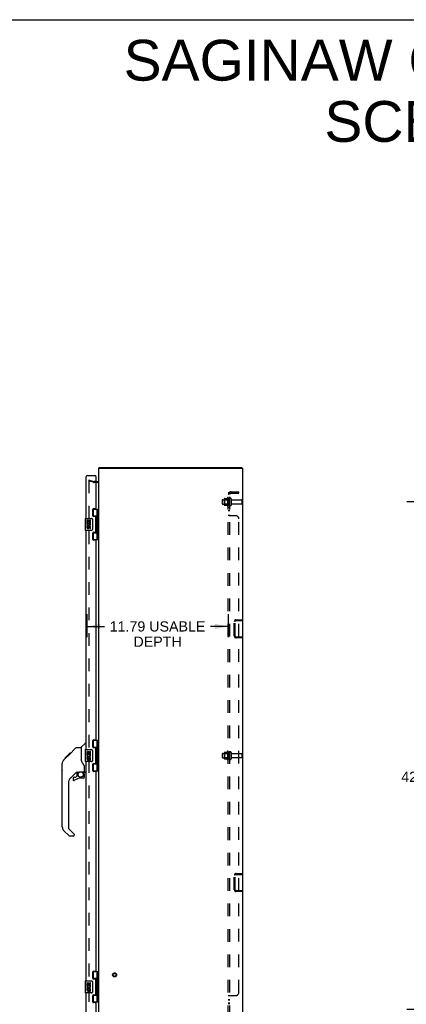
# Model space of a CAD drawing. Header units: inches. Extents: x 0 to 192, y 0 to 125.
# Tile 14 of 15: x 96 to 128, y 43 to 125. Entities that reach past the tile are written whole.
import ezdxf

# ---------------------------------------------------------------- set-up
doc = ezdxf.new("R2010")
doc.units = ezdxf.units.IN
doc.header["$LTSCALE"] = 10.584906
doc.header["$MEASUREMENT"] = 0
doc.linetypes.add('HIDDEN', pattern=[0.2, 0.1, -0.1])
doc.layers.get('0').update_dxf_attribs({"linetype": 'CONTINUOUS'})
for name, color, linetype in [('DEFAULT_2', 8, 'HIDDEN'), ('DIMENSIONS', 7, 'CONTINUOUS'), ('DOOR_ASSEMBLY_RIGHT', 7, 'CONTINUOUS'), ('SUBPANEL', 7, 'CONTINUOUS')]:
    doc.layers.add(name, color=color, linetype=linetype)
doc.styles.get("Standard").update_dxf_attribs({"font": 'arial.ttf'})
doc.dimstyles.new('DIMSTYLE_1', dxfattribs={"dimtxt": 0.849057, "dimasz": 1.132075, "dimexe": 0.09, "dimexo": 0.07, "dimgap": 0.0375, "dimtad": 0, "dimtih": 1, "dimtoh": 1, "dimzin": 4, "dimdsep": 46, "dimtxsty": 'Standard', "dimblk": '_FILLED', "dimblk1": '_FILLED', "dimblk2": '_FILLED', "dimcen": 0.09, "dimazin": 1, "dimtfac": 1, "dimtdec": 3, "dimtofl": 0, "dimtmove": 0, "dimatfit": 3, "dimldrblk": '_FILLED', "dimfxl": 0, "dimtolj": 1, "dimtzin": 4, "dimarcsym": 0})

# ---------------------------------------------------------------- blocks, each defined once
blk = doc.blocks.new('_FILLED')
at = {"color": 0, "linetype": 'ByBlock'}
blk.add_solid([(0, 0), (-1, 0.2), (-1, -0.2)], dxfattribs=at)
blk = doc.blocks.new('*D1')
at = {"layer": 'DIMENSIONS', "color": 2, "linetype": 'Continuous'}
for p, q in [((135.664, 84.389), (128.48, 84.389)), ((129.499, 84.389), (129.499, 62.351)), ((129.499, 42.139), (129.499, 60.653)), ((135.664, 42.139), (128.48, 42.139))]:
    blk.add_line(p, q, dxfattribs=at)
at = {"layer": 'DIMENSIONS', "color": 2, "linetype": 'Continuous', "xscale": 1.1320754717, "yscale": 1.1320754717, "zscale": 1.1320754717}
for p, rotation in [((129.499, 84.389), 90), ((129.499, 42.139), 270)]:
    blk.add_blockref('_FILLED', p, dxfattribs=dict(at, rotation=rotation))
at = {"layer": 'DIMENSIONS', "color": 2, "linetype": 'Continuous', "insert": (129.499, 61.927), "char_height": 0.8491, "width": 2.96696, "attachment_point": 2, "line_spacing_factor": 0.9}
blk.add_mtext('42.25', dxfattribs=at)
blk = doc.blocks.new('*D13')
at = {"layer": 'DIMENSIONS', "color": 2, "linetype": 'Continuous'}
for p, q in [((101.816, 75.04), (101.816, 73.133)), ((113.609, 75.04), (113.609, 73.133)), ((101.816, 74.022), (103.305, 74.022)), ((113.609, 74.022), (112.121, 74.022))]:
    blk.add_line(p, q, dxfattribs=at)
at = {"layer": 'DIMENSIONS', "color": 2, "linetype": 'Continuous', "xscale": 1.1320754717, "yscale": 1.1320754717, "zscale": 1.1320754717, "rotation": 180}
blk.add_blockref('_FILLED', (101.816, 74.022), dxfattribs=at)
at = {"layer": 'DIMENSIONS', "color": 2, "linetype": 'Continuous', "xscale": 1.1320754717, "yscale": 1.1320754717, "zscale": 1.1320754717}
blk.add_blockref('_FILLED', (113.609, 74.022), dxfattribs=at)
at = {"layer": 'DIMENSIONS', "color": 2, "linetype": 'Continuous', "insert": (107.713, 74.446), "char_height": 0.84906, "width": 7.96661, "attachment_point": 2, "line_spacing_factor": 0.9}
blk.add_mtext('11.79 USABLE\\PDEPTH', dxfattribs=at)

msp = doc.modelspace()

# ---------------------------------------------------------------- linework, layer by layer
at = {"color": 7, "linetype": 'Continuous'}
for p, q in [((0, 124.528), (192.453, 124.528)), ((102.872, 87.189), (102.872, 87.264)), ((114.746, 87.189), (114.746, 87.264))]:
    msp.add_line(p, q, dxfattribs=at)
at = {"color": 3, "linetype": 'Continuous'}
for p, q in [((102.809, 39.339), (102.809, 87.189)), ((102.809, 87.189), (114.809, 87.189)), ((102.872, 87.264), (114.746, 87.264)), ((114.809, 39.339), (114.809, 87.189)), ((102.566, 86.089), (102.739, 86.089))]:
    msp.add_line(p, q, dxfattribs=at)
for points in [[(102.851, 87.221), (102.852, 87.222), (102.854, 87.224), (102.855, 87.226), (102.856, 87.228), (102.857, 87.231), (102.858, 87.233), (102.859, 87.236), (102.859, 87.238), (102.86, 87.241), (102.862, 87.246)], [(102.862, 87.246), (102.862, 87.248), (102.863, 87.251), (102.864, 87.253), (102.864, 87.255), (102.865, 87.257), (102.866, 87.259), (102.867, 87.26), (102.868, 87.262), (102.869, 87.263), (102.87, 87.263), (102.871, 87.264), (102.871, 87.264), (102.872, 87.264)]]:
    msp.add_lwpolyline(points, dxfattribs=at)
for centre, radius, start, end in [((102.954, 87.119), 0.145, 135.39862, 151.12105), ((102.739, 86.159), 0.07, 270, 360)]:
    msp.add_arc(centre, radius, start, end, dxfattribs=at)
at = {"layer": 'DEFAULT_2', "color": 8, "linetype": 'HIDDEN'}
for p, q in [((102.016, 86.193), (101.997, 86.121)), ((101.997, 86.173), (101.997, 40.355)), ((102.381, 86.018), (101.997, 86.121)), ((102.011, 86.188), (102.01, 86.188)), ((102.016, 86.193), (102.401, 86.09)), ((102.566, 86.089), (102.411, 86.089)), ((102.744, 86.014), (102.407, 86.014)), ((113.109, 84.542), (113.109, 84.236)), ((113.139, 84.572), (113.734, 84.572)), ((113.273, 84.645), (113.273, 84.133)), ((113.293, 84.572), (113.273, 84.592)), ((113.284, 84.666), (113.511, 84.666)), ((113.293, 84.572), (113.293, 84.205)), ((113.589, 84.572), (113.293, 84.572)), ((113.539, 84.745), (113.539, 84.033)), ((113.589, 84.572), (113.609, 84.592)), ((113.589, 84.572), (113.589, 84.205)), ((113.609, 84.723), (113.609, 84.055)), ((113.734, 84.124), (113.734, 84.653)), ((113.84, 84.653), (113.84, 84.124)), ((113.903, 84.555), (114.704, 84.555)), ((114.734, 84.525), (114.734, 84.253)), ((113.139, 84.206), (113.734, 84.206)), ((113.293, 84.205), (113.273, 84.185)), ((113.284, 84.111), (113.511, 84.111)), ((113.589, 84.205), (113.293, 84.205)), ((113.589, 84.205), (113.609, 84.185)), ((113.903, 84.223), (114.704, 84.223)), ((114.109, 73.221), (114.109, 74.431)), ((114.184, 73.221), (114.184, 74.431)), ((114.254, 74.576), (114.734, 74.576)), ((114.254, 74.501), (114.734, 74.501)), ((114.734, 74.501), (114.734, 74.576)), ((114.254, 73.151), (114.734, 73.151)), ((114.734, 73.076), (114.254, 73.076)), ((114.734, 73.151), (114.734, 73.076)), ((113.109, 63.417), (113.109, 63.111)), ((113.139, 63.447), (113.734, 63.447)), ((113.273, 63.52), (113.273, 63.008)), ((113.293, 63.447), (113.273, 63.467)), ((113.284, 63.541), (113.511, 63.541)), ((113.589, 63.447), (113.293, 63.447)), ((113.293, 63.447), (113.293, 63.08)), ((113.539, 63.62), (113.539, 62.908)), ((113.589, 63.447), (113.609, 63.467)), ((113.589, 63.447), (113.589, 63.08)), ((113.609, 63.598), (113.609, 62.93)), ((113.734, 62.999), (113.734, 63.528)), ((113.84, 63.528), (113.84, 62.999)), ((113.903, 63.43), (114.704, 63.43)), ((114.734, 63.4), (114.734, 63.128)), ((113.139, 63.081), (113.734, 63.081)), ((113.293, 63.08), (113.273, 63.06)), ((113.284, 62.986), (113.511, 62.986)), ((113.589, 63.08), (113.293, 63.08)), ((113.589, 63.08), (113.609, 63.06)), ((113.903, 63.098), (114.704, 63.098)), ((114.109, 52.096), (114.109, 53.306)), ((114.184, 52.096), (114.184, 53.306)), ((114.254, 53.451), (114.734, 53.451)), ((114.254, 53.376), (114.734, 53.376)), ((114.734, 53.376), (114.734, 53.451)), ((114.254, 52.026), (114.734, 52.026)), ((114.734, 51.951), (114.254, 51.951)), ((114.734, 52.026), (114.734, 51.951))]:
    msp.add_line(p, q, dxfattribs=at)
for points in [[(102.01, 86.188), (102.008, 86.188), (102.007, 86.187), (102.005, 86.186), (102.004, 86.186), (102.002, 86.185), (102.001, 86.184), (102, 86.182), (101.999, 86.181), (101.998, 86.179), (101.998, 86.178), (101.997, 86.176), (101.997, 86.175), (101.997, 86.173)], [(102.015, 86.187), (102.013, 86.188), (102.012, 86.188), (102.011, 86.188)]]:
    msp.add_lwpolyline(points, dxfattribs=at)
for radius in [0.164, 0.124]:
    msp.add_circle((104.134, 45.014), radius, dxfattribs=at)
for centre, radius, start, end in [((102.411, 86.129), 0.04, 255, 270), ((102.739, 86.159), 0.145, 270, 321.24508), ((102.411, 86.129), 0.115, 255, 270), ((113.139, 84.542), 0.03, 90, 180), ((113.415, 84.645), 0.141, 174.79195, 180), ((113.284, 84.656), 0.01, 90, 174.80617), ((113.493, 84.676), 0.01, 270, 336.03207), ((114.139, 84.389), 0.698, 149.33687, 156.03207), ((113.571, 84.723), 0.0384, 0, 145.55034), ((113.787, 84.653), 0.053, 0, 180), ((113.903, 84.617), 0.0625, 180, 270), ((114.704, 84.525), 0.03, 0, 90), ((113.139, 84.236), 0.03, 180, 270), ((113.415, 84.133), 0.141, 180, 185.20805), ((113.284, 84.121), 0.01, 185.19383, 270), ((113.493, 84.101), 0.01, 23.96793, 90), ((114.139, 84.389), 0.698, 203.96793, 210.66313), ((113.571, 84.055), 0.0384, 214.44966, 360), ((113.787, 84.124), 0.053, 180, 360), ((113.903, 84.16), 0.0625, 90, 180), ((114.704, 84.253), 0.03, 270, 360), ((114.254, 74.431), 0.145, 90, 180), ((114.254, 74.431), 0.07, 90, 180), ((114.254, 73.221), 0.145, 180, 270), ((114.254, 73.221), 0.07, 180, 270), ((113.139, 63.417), 0.03, 90, 180), ((113.415, 63.52), 0.141, 174.79195, 180), ((113.284, 63.531), 0.01, 90, 174.80617), ((113.493, 63.551), 0.01, 270, 336.03207), ((114.139, 63.264), 0.698, 149.33687, 156.03207), ((113.571, 63.598), 0.0384, 0, 145.55034), ((113.787, 63.528), 0.053, 0, 180), ((113.903, 63.492), 0.0625, 180, 270), ((114.704, 63.4), 0.03, 0, 90), ((114.704, 63.128), 0.03, 270, 360), ((113.139, 63.111), 0.03, 180, 270), ((113.415, 63.008), 0.141, 180, 185.20805), ((113.284, 62.996), 0.01, 185.19383, 270), ((113.493, 62.976), 0.01, 23.96793, 90), ((114.139, 63.264), 0.698, 203.96793, 210.66313), ((113.571, 62.93), 0.0384, 214.44966, 360), ((113.787, 62.999), 0.053, 180, 360), ((113.903, 63.035), 0.0625, 90, 180), ((114.254, 53.306), 0.145, 90, 180), ((114.254, 53.306), 0.07, 90, 180), ((114.254, 52.096), 0.145, 180, 270), ((114.254, 52.096), 0.07, 180, 270)]:
    msp.add_arc(centre, radius, start, end, dxfattribs=at)
at = {"layer": 'DOOR_ASSEMBLY_RIGHT', "color": 3, "linetype": 'Continuous'}
for p, q in [((101.741, 86.454), (101.741, 83.014)), ((101.876, 86.589), (102.566, 86.589)), ((102.566, 86.494), (102.566, 83.855)), ((102.316, 83.234), (102.316, 83.761)), ((102.379, 83.824), (102.535, 83.824)), ((102.535, 83.171), (102.379, 83.171)), ((102.566, 81.887), (102.566, 83.14)), ((101.741, 82.014), (101.741, 63.764)), ((102.316, 81.266), (102.316, 81.793)), ((102.379, 81.856), (102.535, 81.856)), ((102.535, 81.203), (102.379, 81.203)), ((102.566, 81.172), (102.566, 64.605)), ((102.316, 63.984), (102.316, 64.511)), ((102.379, 64.574), (102.535, 64.574)), ((102.535, 63.921), (102.379, 63.921)), ((102.566, 62.637), (102.566, 63.89)), ((101.741, 62.764), (101.741, 44.514)), ((102.316, 62.016), (102.316, 62.543)), ((102.379, 62.606), (102.535, 62.606)), ((102.535, 61.953), (102.379, 61.953)), ((102.566, 61.922), (102.566, 45.355)), ((102.316, 44.734), (102.316, 45.261)), ((102.379, 45.324), (102.535, 45.324)), ((102.535, 44.671), (102.379, 44.671)), ((102.566, 43.387), (102.566, 44.64)), ((101.741, 43.514), (101.741, 40.074)), ((102.316, 42.766), (102.316, 43.293)), ((102.379, 43.356), (102.535, 43.356)), ((102.535, 42.703), (102.379, 42.703)), ((102.566, 42.672), (102.566, 40.034))]:
    msp.add_line(p, q, dxfattribs=at)
at = {"layer": 'DOOR_ASSEMBLY_RIGHT', "color": 7, "linetype": 'Continuous'}
for p, q in [((102.566, 86.514), (102.546, 86.514)), ((102.566, 86.514), (102.566, 86.589)), ((102.325, 83.793), (102.809, 83.793)), ((102.351, 83.793), (102.351, 83.203)), ((102.671, 83.106), (102.671, 83.793)), ((102.77, 81.234), (102.77, 83.793)), ((101.681, 82.999), (101.681, 82.029)), ((101.696, 83.014), (102.206, 83.014)), ((101.819, 82.86), (101.819, 82.629)), ((101.879, 82.86), (101.819, 82.86)), ((101.879, 82.86), (101.879, 82.692)), ((101.942, 82.828), (101.942, 82.692)), ((102.003, 82.828), (101.942, 82.828)), ((102.003, 82.692), (102.003, 82.828)), ((102.068, 82.86), (102.068, 82.692)), ((102.131, 82.86), (102.068, 82.86)), ((102.131, 82.629), (102.131, 82.86)), ((102.306, 82.914), (102.306, 82.114)), ((102.671, 83.203), (102.325, 83.203)), ((102.331, 83.194), (102.383, 83.194)), ((102.383, 83.171), (102.383, 83.194)), ((102.655, 83.076), (102.655, 83.006)), ((102.655, 83.006), (102.655, 82.936)), ((102.671, 82.122), (102.671, 82.906)), ((102.206, 82.014), (101.696, 82.014)), ((101.819, 82.629), (102.078, 82.629)), ((101.819, 82.582), (101.819, 82.53)), ((101.819, 82.399), (101.819, 82.242)), ((101.879, 82.399), (101.819, 82.399)), ((101.887, 82.593), (101.83, 82.618)), ((101.942, 82.692), (101.879, 82.692)), ((101.879, 82.399), (101.879, 82.263)), ((101.942, 82.305), (101.942, 82.263)), ((102.068, 82.692), (102.003, 82.692)), ((102.003, 82.242), (102.003, 82.311)), ((102.078, 82.629), (102.051, 82.61)), ((102.068, 82.305), (102.068, 82.168)), ((102.068, 82.168), (102.131, 82.168)), ((102.113, 82.629), (102.131, 82.629)), ((102.131, 82.168), (102.131, 82.305)), ((102.655, 82.092), (102.655, 82.022)), ((102.655, 82.022), (102.655, 81.952)), ((102.325, 81.825), (102.671, 81.825)), ((102.809, 81.234), (102.325, 81.234)), ((102.383, 81.834), (102.331, 81.834)), ((102.351, 81.825), (102.351, 81.234)), ((102.383, 81.834), (102.383, 81.856)), ((102.671, 81.234), (102.671, 81.922)), ((100.987, 63.953), (101.348, 63.953)), ((101.348, 63.953), (101.348, 62.849)), ((101.353, 63.959), (101.651, 64.256)), ((101.741, 64.268), (101.679, 64.268)), ((102.325, 64.543), (102.809, 64.543)), ((102.671, 63.953), (102.325, 63.953)), ((102.331, 63.944), (102.383, 63.944)), ((102.351, 64.543), (102.351, 63.953)), ((102.383, 63.921), (102.383, 63.944)), ((102.671, 63.856), (102.671, 64.543)), ((102.77, 61.984), (102.77, 64.543)), ((99.888, 62.886), (100.166, 63.165)), ((99.994, 63.06), (100.407, 63.473)), ((100.146, 63.145), (100.079, 63.145)), ((100.166, 63.165), (100.299, 63.298)), ((100.232, 63.232), (100.166, 63.232)), ((100.18, 63.178), (100.166, 63.165)), ((100.193, 63.192), (100.18, 63.178)), ((100.315, 63.314), (100.248, 63.314)), ((100.271, 63.27), (100.315, 63.314)), ((100.315, 63.314), (100.931, 63.93)), ((100.391, 63.39), (100.324, 63.39)), ((100.474, 63.473), (100.407, 63.473)), ((100.408, 63.474), (100.41, 63.475)), ((100.408, 63.474), (100.475, 63.474)), ((100.41, 63.475), (100.476, 63.475)), ((101.681, 63.749), (101.681, 62.779)), ((101.696, 63.764), (102.206, 63.764)), ((101.819, 63.61), (101.819, 63.379)), ((101.879, 63.61), (101.819, 63.61)), ((101.819, 63.379), (102.078, 63.379)), ((101.819, 63.332), (101.819, 63.28)), ((101.819, 63.149), (101.819, 62.992)), ((101.879, 63.149), (101.819, 63.149)), ((101.887, 63.343), (101.83, 63.368)), ((101.879, 63.61), (101.879, 63.442)), ((101.942, 63.442), (101.879, 63.442)), ((101.879, 63.149), (101.879, 63.013)), ((101.942, 63.578), (101.942, 63.442)), ((102.003, 63.578), (101.942, 63.578)), ((102.003, 63.442), (102.003, 63.578)), ((102.068, 63.442), (102.003, 63.442)), ((102.078, 63.379), (102.051, 63.36)), ((102.068, 63.61), (102.068, 63.442)), ((102.131, 63.61), (102.068, 63.61)), ((102.113, 63.379), (102.131, 63.379)), ((102.131, 63.379), (102.131, 63.61)), ((102.306, 63.664), (102.306, 62.864)), ((102.655, 63.826), (102.655, 63.756)), ((102.655, 63.756), (102.655, 63.686)), ((102.671, 62.872), (102.671, 63.656)), ((99.761, 62.026), (99.761, 62.613)), ((99.773, 57.325), (99.773, 62.609)), ((99.888, 62.886), (99.868, 62.865)), ((99.994, 63.06), (100.061, 63.06)), ((99.997, 63.063), (100.064, 63.063)), ((100.065, 63.064), (99.998, 63.064)), ((101.368, 62.856), (101.348, 62.911)), ((101.623, 61.925), (101.623, 62.332)), ((102.206, 62.764), (101.696, 62.764)), ((101.942, 63.055), (101.942, 63.013)), ((102.003, 62.992), (102.003, 63.061)), ((102.068, 63.055), (102.068, 62.918)), ((102.068, 62.918), (102.131, 62.918)), ((102.131, 62.918), (102.131, 63.055)), ((102.325, 62.575), (102.671, 62.575)), ((102.383, 62.584), (102.331, 62.584)), ((102.351, 62.575), (102.351, 61.984)), ((102.383, 62.584), (102.383, 62.606)), ((102.655, 62.842), (102.655, 62.772)), ((102.655, 62.772), (102.655, 62.702)), ((102.671, 61.984), (102.671, 62.672)), ((100.959, 61.891), (100.458, 61.39)), ((100.918, 61.474), (100.99, 61.546)), ((100.993, 61.881), (100.993, 61.554)), ((101.035, 61.886), (101.123, 61.886)), ((101.301, 61.927), (101.308, 61.927)), ((101.308, 61.927), (101.604, 61.927)), ((101.486, 61.927), (101.566, 61.848)), ((101.558, 61.84), (101.551, 61.834)), ((101.604, 61.708), (101.623, 61.708)), ((101.623, 61.471), (101.623, 61.708)), ((101.663, 61.886), (101.741, 61.886)), ((102.809, 61.984), (102.325, 61.984)), ((100.285, 60.972), (100.285, 57.239)), ((100.678, 61.392), (100.678, 61.273)), ((100.757, 61.471), (100.91, 61.471)), ((101.544, 61.392), (101.308, 61.392)), ((100.34, 56.594), (99.888, 57.046)), ((100.308, 57.184), (100.743, 56.748)), ((100.678, 56.571), (100.396, 56.571)), ((100.757, 56.715), (100.757, 56.65)), ((102.325, 45.293), (102.809, 45.293)), ((102.351, 45.293), (102.351, 44.703)), ((102.671, 44.606), (102.671, 45.293)), ((102.77, 42.734), (102.77, 45.293)), ((101.681, 44.499), (101.681, 43.529)), ((101.696, 44.514), (102.206, 44.514)), ((101.879, 44.36), (101.819, 44.36)), ((101.819, 44.36), (101.819, 44.129)), ((101.879, 44.36), (101.879, 44.192)), ((102.003, 44.328), (101.942, 44.328)), ((101.942, 44.328), (101.942, 44.192)), ((102.003, 44.192), (102.003, 44.328)), ((102.131, 44.36), (102.068, 44.36)), ((102.068, 44.36), (102.068, 44.192)), ((102.131, 44.129), (102.131, 44.36)), ((102.306, 44.414), (102.306, 43.614)), ((102.671, 44.703), (102.325, 44.703)), ((102.331, 44.694), (102.383, 44.694)), ((102.383, 44.671), (102.383, 44.694)), ((102.655, 44.576), (102.655, 44.506)), ((102.655, 44.506), (102.655, 44.436)), ((102.671, 43.622), (102.671, 44.406)), ((102.206, 43.514), (101.696, 43.514)), ((101.819, 44.129), (102.078, 44.129)), ((101.819, 44.082), (101.819, 44.03)), ((101.879, 43.899), (101.819, 43.899)), ((101.819, 43.899), (101.819, 43.742)), ((101.887, 44.093), (101.83, 44.118)), ((101.942, 44.192), (101.879, 44.192)), ((101.879, 43.899), (101.879, 43.763)), ((101.942, 43.805), (101.942, 43.763)), ((102.068, 44.192), (102.003, 44.192)), ((102.003, 43.742), (102.003, 43.811)), ((102.078, 44.129), (102.051, 44.11)), ((102.068, 43.805), (102.068, 43.668)), ((102.068, 43.668), (102.131, 43.668)), ((102.113, 44.129), (102.131, 44.129)), ((102.131, 43.668), (102.131, 43.805)), ((102.655, 43.592), (102.655, 43.522)), ((102.655, 43.522), (102.655, 43.452)), ((102.325, 43.325), (102.671, 43.325)), ((102.809, 42.734), (102.325, 42.734)), ((102.383, 43.334), (102.331, 43.334)), ((102.351, 43.325), (102.351, 42.734)), ((102.383, 43.334), (102.383, 43.356)), ((102.671, 42.734), (102.671, 43.422))]:
    msp.add_line(p, q, dxfattribs=at)
for points in [[(102.3, 82.95), (102.302, 82.944), (102.303, 82.939), (102.305, 82.933), (102.305, 82.927), (102.306, 82.92), (102.306, 82.914)], [(102.671, 82.862), (102.67, 82.871), (102.668, 82.88), (102.665, 82.891), (102.661, 82.902), (102.657, 82.913), (102.652, 82.925), (102.647, 82.937), (102.643, 82.948), (102.638, 82.96), (102.634, 82.971), (102.632, 82.983), (102.63, 82.994), (102.629, 83.006), (102.63, 83.017), (102.632, 83.029), (102.634, 83.041), (102.638, 83.052), (102.643, 83.064), (102.647, 83.075), (102.652, 83.087), (102.657, 83.099), (102.661, 83.11), (102.665, 83.121), (102.668, 83.132), (102.67, 83.141), (102.671, 83.15)], [(102.306, 82.114), (102.306, 82.108), (102.305, 82.101), (102.305, 82.095), (102.303, 82.089), (102.302, 82.084), (102.3, 82.078)], [(102.671, 81.878), (102.67, 81.887), (102.668, 81.896), (102.665, 81.907), (102.661, 81.918), (102.657, 81.929), (102.652, 81.941), (102.647, 81.953), (102.643, 81.964), (102.638, 81.976), (102.634, 81.987), (102.632, 81.999), (102.63, 82.01), (102.629, 82.022), (102.63, 82.033), (102.632, 82.045), (102.634, 82.057), (102.638, 82.068), (102.643, 82.08), (102.647, 82.091), (102.652, 82.103), (102.657, 82.115), (102.661, 82.126), (102.665, 82.137), (102.668, 82.148), (102.67, 82.157), (102.671, 82.166)], [(100.931, 63.93), (100.939, 63.937), (100.947, 63.942), (100.956, 63.947), (100.966, 63.95), (100.976, 63.952), (100.987, 63.953)], [(100.271, 63.27), (100.249, 63.248), (100.227, 63.226), (100.193, 63.192)], [(102.3, 63.7), (102.302, 63.694), (102.303, 63.689), (102.305, 63.683), (102.305, 63.677), (102.306, 63.67), (102.306, 63.664)], [(102.671, 63.612), (102.67, 63.621), (102.668, 63.63), (102.665, 63.641), (102.661, 63.652), (102.657, 63.663), (102.652, 63.675), (102.647, 63.687), (102.643, 63.698), (102.638, 63.71), (102.634, 63.721), (102.632, 63.733), (102.63, 63.744), (102.629, 63.756), (102.63, 63.767), (102.632, 63.779), (102.634, 63.791), (102.638, 63.802), (102.643, 63.814), (102.647, 63.825), (102.652, 63.837), (102.657, 63.849), (102.661, 63.86), (102.665, 63.871), (102.668, 63.882), (102.67, 63.891), (102.671, 63.9)], [(99.888, 62.886), (99.869, 62.866), (99.843, 62.833), (99.821, 62.797), (99.803, 62.76), (99.789, 62.721), (99.779, 62.68), (99.774, 62.638), (99.773, 62.609)], [(101.57, 62.503), (101.521, 62.574), (101.472, 62.65), (101.432, 62.721), (101.397, 62.788), (101.368, 62.856)], [(101.623, 62.332), (101.622, 62.356), (101.617, 62.391), (101.609, 62.425), (101.596, 62.457), (101.581, 62.486), (101.57, 62.503)], [(102.306, 62.864), (102.306, 62.858), (102.305, 62.851), (102.305, 62.845), (102.303, 62.839), (102.302, 62.834), (102.3, 62.828)], [(102.671, 62.628), (102.67, 62.637), (102.668, 62.646), (102.665, 62.657), (102.661, 62.668), (102.657, 62.679), (102.652, 62.691), (102.647, 62.703), (102.643, 62.714), (102.638, 62.726), (102.634, 62.737), (102.632, 62.749), (102.63, 62.76), (102.629, 62.772), (102.63, 62.783), (102.632, 62.795), (102.634, 62.807), (102.638, 62.818), (102.643, 62.83), (102.647, 62.841), (102.652, 62.853), (102.657, 62.865), (102.661, 62.876), (102.665, 62.887), (102.668, 62.898), (102.67, 62.907), (102.671, 62.916)], [(101.123, 61.886), (101.132, 61.887), (101.14, 61.889), (101.15, 61.892), (101.162, 61.896), (101.175, 61.901), (101.19, 61.906), (101.206, 61.911), (101.224, 61.916), (101.243, 61.921), (101.262, 61.924), (101.282, 61.926), (101.301, 61.927)], [(101.603, 61.708), (101.603, 61.722), (101.601, 61.736), (101.598, 61.75), (101.594, 61.763), (101.59, 61.776), (101.584, 61.789), (101.577, 61.801), (101.569, 61.813), (101.561, 61.823), (101.551, 61.834)], [(101.566, 61.848), (101.565, 61.847), (101.565, 61.847), (101.564, 61.846), (101.563, 61.845), (101.561, 61.844), (101.558, 61.84)], [(102.3, 44.45), (102.302, 44.444), (102.303, 44.439), (102.305, 44.433), (102.305, 44.427), (102.306, 44.42), (102.306, 44.414)], [(102.671, 44.362), (102.67, 44.371), (102.668, 44.38), (102.665, 44.391), (102.661, 44.402), (102.657, 44.413), (102.652, 44.425), (102.647, 44.437), (102.643, 44.448), (102.638, 44.46), (102.634, 44.471), (102.632, 44.483), (102.63, 44.494), (102.629, 44.506), (102.63, 44.517), (102.632, 44.529), (102.634, 44.541), (102.638, 44.552), (102.643, 44.564), (102.647, 44.575), (102.652, 44.587), (102.657, 44.599), (102.661, 44.61), (102.665, 44.621), (102.668, 44.632), (102.67, 44.641), (102.671, 44.65)], [(102.306, 43.614), (102.306, 43.608), (102.305, 43.601), (102.305, 43.595), (102.303, 43.589), (102.302, 43.584), (102.3, 43.578)], [(102.671, 43.378), (102.67, 43.387), (102.668, 43.396), (102.665, 43.407), (102.661, 43.418), (102.657, 43.429), (102.652, 43.441), (102.647, 43.453), (102.643, 43.464), (102.638, 43.476), (102.634, 43.487), (102.632, 43.499), (102.63, 43.51), (102.629, 43.522), (102.63, 43.533), (102.632, 43.545), (102.634, 43.557), (102.638, 43.568), (102.643, 43.58), (102.647, 43.591), (102.652, 43.603), (102.657, 43.615), (102.661, 43.626), (102.665, 43.637), (102.668, 43.648), (102.67, 43.657), (102.671, 43.666)]]:
    msp.add_lwpolyline(points, dxfattribs=at)
msp.add_circle((101.308, 61.687), 0.217, dxfattribs=at)
at = {"layer": 'DOOR_ASSEMBLY_RIGHT', "color": 3, "linetype": 'Continuous'}
for centre, radius, start, end in [((101.876, 86.454), 0.135, 90, 180), ((102.546, 86.494), 0.02, 0, 90), ((102.379, 83.761), 0.063, 90, 180), ((102.535, 83.855), 0.031, 270, 360), ((102.379, 83.234), 0.063, 180, 270), ((102.535, 83.14), 0.031, 0, 90), ((102.379, 81.793), 0.063, 90, 180), ((102.379, 81.266), 0.063, 180, 270), ((102.535, 81.887), 0.031, 270, 360), ((102.535, 81.172), 0.031, 0, 90), ((102.379, 64.511), 0.063, 90, 180), ((102.379, 63.984), 0.063, 180, 270), ((102.535, 64.605), 0.031, 270, 360), ((102.535, 63.89), 0.031, 0, 90), ((102.379, 62.543), 0.063, 90, 180), ((102.535, 62.637), 0.031, 270, 360), ((102.379, 62.016), 0.063, 180, 270), ((102.535, 61.922), 0.031, 0, 90), ((102.379, 45.261), 0.063, 90, 180), ((102.535, 45.355), 0.031, 270, 360), ((102.379, 44.734), 0.063, 180, 270), ((102.535, 44.64), 0.031, 0, 90), ((102.379, 43.293), 0.063, 90, 180), ((102.379, 42.766), 0.063, 180, 270), ((102.535, 43.387), 0.031, 270, 360), ((102.535, 42.672), 0.031, 0, 90)]:
    msp.add_arc(centre, radius, start, end, dxfattribs=at)
at = {"layer": 'DOOR_ASSEMBLY_RIGHT', "color": 7, "linetype": 'Continuous'}
for centre, radius, start, end in [((101.696, 82.999), 0.015, 90, 180), ((102.206, 82.914), 0.1, 21.20502, 90), ((102.745, 83.076), 0.09, 145.35658, 180), ((102.745, 82.936), 0.09, 180, 214.64342), ((101.696, 82.029), 0.015, 180, 270), ((101.974, 82.556), 0.157, 156.59665, 170.29686), ((101.974, 82.556), 0.157, 189.70314, 341.87913), ((101.911, 82.262), 0.0943, 192.54017, 251.70103), ((101.974, 82.556), 0.0943, 156.59665, 35.11217), ((101.911, 82.263), 0.0314, 180, 0.04847), ((101.911, 82.262), 0.0943, 251.72667, 347.43379), ((102.037, 82.305), 0.0943, 0, 180), ((102.037, 82.3), 0.0362, 83.42855, 161.76278), ((102.037, 82.305), 0.0314, 0, 81.22946), ((101.974, 82.556), 0.157, 25.73705, 27.8532), ((101.977, 82.556), 0.154, 341.41988, 26.19629), ((102.206, 82.114), 0.1, 270, 338.79459), ((102.745, 82.092), 0.09, 145.35658, 180), ((102.745, 81.952), 0.09, 180, 214.64342), ((101.367, 63.945), 0.0197, 135, 172.5), ((101.679, 64.229), 0.0394, 90, 135), ((101.696, 63.749), 0.015, 90, 180), ((101.974, 63.306), 0.157, 156.59665, 170.29686), ((101.974, 63.306), 0.157, 189.70314, 341.87913), ((101.974, 63.306), 0.0943, 156.59665, 35.11217), ((102.037, 63.055), 0.0943, 0, 180), ((101.974, 63.306), 0.157, 25.73705, 27.8532), ((101.977, 63.306), 0.154, 341.41988, 26.19629), ((102.206, 63.664), 0.1, 21.20502, 90), ((102.745, 63.826), 0.09, 145.35658, 180), ((102.745, 63.686), 0.09, 180, 214.64342), ((99.781, 62.613), 0.0197, 110.96309, 180), ((101.696, 62.779), 0.015, 180, 270), ((101.911, 63.012), 0.0943, 192.54017, 251.70103), ((101.911, 63.013), 0.0314, 180, 0.04847), ((101.911, 63.012), 0.0943, 251.72667, 347.43379), ((102.037, 63.05), 0.0362, 83.42855, 161.76278), ((102.037, 63.055), 0.0314, 0, 81.22946), ((102.206, 62.864), 0.1, 270, 338.79459), ((102.745, 62.842), 0.09, 145.35658, 180), ((102.745, 62.702), 0.09, 180, 214.64342), ((99.781, 62.026), 0.0197, 180, 246.39296), ((101.035, 61.689), 0.197, 90, 135), ((100.91, 61.483), 0.0118, 270, 315), ((100.981, 61.554), 0.0118, 315, 360), ((101.426, 61.708), 0.197, 0, 45), ((101.604, 61.947), 0.0197, 270, 360), ((101.663, 61.925), 0.0394, 180, 270), ((100.875, 60.972), 0.591, 135, 180), ((100.757, 61.392), 0.0787, 90, 180), ((100.757, 61.273), 0.0787, 180, 309.5212), ((101.308, 60.605), 0.787, 90, 129.5212), ((101.544, 61.471), 0.0787, 270, 360), ((100.167, 57.325), 0.394, 180, 225), ((100.363, 57.239), 0.0787, 180, 225), ((100.396, 56.65), 0.0787, 225, 270), ((100.678, 56.65), 0.0787, 270, 360), ((100.71, 56.715), 0.0472, 0, 45), ((101.696, 44.499), 0.015, 90, 180), ((102.206, 44.414), 0.1, 21.20502, 90), ((102.745, 44.576), 0.09, 145.35658, 180), ((102.745, 44.436), 0.09, 180, 214.64342), ((101.696, 43.529), 0.015, 180, 270), ((101.974, 44.056), 0.157, 156.59665, 170.29686), ((101.974, 44.056), 0.157, 189.70314, 341.87913), ((101.911, 43.762), 0.0943, 192.54017, 251.70103), ((101.974, 44.056), 0.0943, 156.59665, 35.11217), ((101.911, 43.763), 0.0314, 180, 0.04847), ((101.911, 43.762), 0.0943, 251.72667, 347.43379), ((102.037, 43.805), 0.0943, 0, 180), ((102.037, 43.8), 0.0362, 83.42855, 161.76278), ((102.037, 43.805), 0.0314, 0, 81.22946), ((101.974, 44.056), 0.157, 25.73705, 27.8532), ((101.977, 44.056), 0.154, 341.41988, 26.19629), ((102.206, 43.614), 0.1, 270, 338.79459), ((102.745, 43.592), 0.09, 145.35658, 180), ((102.745, 43.452), 0.09, 180, 214.64342)]:
    msp.add_arc(centre, radius, start, end, dxfattribs=at)
for centre in [(102.582, 83.006), (102.582, 82.022), (102.582, 63.756), (102.582, 62.772), (102.582, 44.506), (102.582, 43.522)]:
    msp.add_ellipse(centre, major_axis=(0, 0.188), ratio=0.5625, start_param=-2.134404, end_param=-1.007189, dxfattribs=at)
at = {"layer": 'SUBPANEL', "color": 8, "linetype": 'HIDDEN'}
for p, q in [((113.609, 41.42), (113.609, 85.108)), ((113.734, 85.108), (113.609, 85.108)), ((113.734, 84.639), (113.609, 84.639)), ((113.663, 85.146), (113.76, 85.067)), ((113.734, 41.42), (113.734, 85.108)), ((113.735, 85.087), (113.734, 85.088)), ((113.846, 85.233), (114.484, 85.233)), ((113.846, 85.108), (114.484, 85.108)), ((114.484, 85.108), (114.484, 85.233)), ((113.734, 84.139), (113.609, 84.139)), ((113.734, 83.911), (113.609, 83.911)), ((113.734, 83.63), (113.609, 83.63)), ((113.734, 83.268), (113.609, 83.268)), ((113.659, 83.236), (113.656, 83.237)), ((113.663, 83.233), (113.661, 83.234)), ((114.234, 83.233), (113.663, 83.233)), ((114.484, 43.545), (114.484, 82.983)), ((113.734, 63.514), (113.609, 63.514)), ((113.734, 63.014), (113.609, 63.014)), ((113.61, 43.263), (113.609, 43.261)), ((113.734, 43.26), (113.609, 43.26)), ((113.734, 42.935), (113.609, 42.935)), ((113.734, 42.898), (113.609, 42.898)), ((113.734, 42.654), (113.609, 42.654)), ((113.613, 43.268), (113.611, 43.266)), ((113.663, 43.295), (114.234, 43.295)), ((113.739, 43.268), (113.737, 43.267)), ((113.742, 43.271), (113.74, 43.269)), ((113.76, 43.288), (113.759, 43.286)), ((113.734, 42.617), (113.609, 42.617))]:
    msp.add_line(p, q, dxfattribs=at)
for points in [[(113.632, 85.128), (113.629, 85.126), (113.625, 85.125), (113.622, 85.123), (113.62, 85.122), (113.617, 85.12), (113.614, 85.118), (113.613, 85.116), (113.611, 85.114), (113.61, 85.113), (113.61, 85.111), (113.609, 85.109), (113.609, 85.108)], [(113.663, 85.146), (113.661, 85.144), (113.659, 85.142), (113.656, 85.14), (113.653, 85.138), (113.65, 85.136), (113.646, 85.134), (113.643, 85.133), (113.639, 85.131), (113.632, 85.128)], [(113.678, 85.108), (113.677, 85.108), (113.677, 85.108), (113.676, 85.108), (113.676, 85.108), (113.676, 85.108), (113.675, 85.108), (113.675, 85.108), (113.675, 85.108), (113.675, 85.108)], [(113.675, 85.108), (113.675, 85.108), (113.675, 85.108), (113.675, 85.108), (113.675, 85.108), (113.675, 85.108), (113.675, 85.108), (113.676, 85.108), (113.676, 85.108), (113.677, 85.108), (113.677, 85.108), (113.678, 85.107), (113.678, 85.107), (113.679, 85.107), (113.679, 85.107), (113.68, 85.107), (113.681, 85.107), (113.681, 85.107), (113.682, 85.107), (113.683, 85.107), (113.683, 85.106), (113.684, 85.106), (113.685, 85.106), (113.686, 85.106), (113.686, 85.106), (113.687, 85.106), (113.688, 85.105), (113.689, 85.105), (113.689, 85.105), (113.69, 85.105), (113.691, 85.105), (113.692, 85.104), (113.693, 85.104), (113.693, 85.104), (113.694, 85.104), (113.695, 85.103), (113.696, 85.103), (113.697, 85.103), (113.697, 85.103), (113.698, 85.102), (113.699, 85.102), (113.7, 85.102), (113.701, 85.102), (113.702, 85.101), (113.703, 85.101), (113.704, 85.101), (113.704, 85.1), (113.705, 85.1), (113.706, 85.1), (113.707, 85.099), (113.708, 85.099), (113.709, 85.099), (113.71, 85.098), (113.711, 85.098), (113.712, 85.098), (113.713, 85.097), (113.714, 85.097), (113.715, 85.096), (113.716, 85.096), (113.717, 85.095), (113.718, 85.095), (113.719, 85.095), (113.72, 85.094), (113.721, 85.094), (113.722, 85.093), (113.723, 85.093), (113.724, 85.093), (113.725, 85.092), (113.725, 85.092), (113.726, 85.091), (113.727, 85.091), (113.728, 85.091), (113.729, 85.09), (113.729, 85.09), (113.73, 85.09), (113.731, 85.089), (113.731, 85.089), (113.732, 85.088), (113.733, 85.088), (113.733, 85.088), (113.734, 85.087), (113.735, 85.087), (113.735, 85.087), (113.736, 85.086), (113.736, 85.086), (113.737, 85.086), (113.737, 85.085), (113.738, 85.085), (113.738, 85.085), (113.738, 85.085), (113.738, 85.085)], [(113.749, 85.084), (113.747, 85.086), (113.745, 85.088), (113.744, 85.09), (113.742, 85.092), (113.74, 85.094), (113.739, 85.097), (113.737, 85.099), (113.736, 85.101), (113.735, 85.103), (113.735, 85.105), (113.734, 85.106), (113.734, 85.108)], [(113.738, 85.085), (113.738, 85.085), (113.738, 85.085), (113.738, 85.085), (113.738, 85.085), (113.738, 85.085), (113.738, 85.085), (113.737, 85.085), (113.737, 85.086), (113.737, 85.086), (113.736, 85.086), (113.736, 85.087), (113.735, 85.087), (113.735, 85.087)], [(113.76, 85.067), (113.76, 85.067), (113.76, 85.068), (113.76, 85.069), (113.76, 85.07), (113.76, 85.071), (113.759, 85.072), (113.759, 85.073), (113.758, 85.074), (113.756, 85.076), (113.755, 85.077), (113.754, 85.079), (113.752, 85.08), (113.749, 85.084)], [(113.611, 83.262), (113.61, 83.264), (113.61, 83.265), (113.609, 83.267), (113.609, 83.268)], [(113.622, 83.253), (113.62, 83.254), (113.617, 83.256), (113.614, 83.258), (113.613, 83.26), (113.611, 83.262), (113.61, 83.264), (113.61, 83.265), (113.609, 83.267), (113.609, 83.268)], [(113.62, 83.254), (113.617, 83.256), (113.614, 83.258), (113.613, 83.26)], [(113.629, 83.25), (113.625, 83.251), (113.622, 83.253)], [(113.643, 83.244), (113.635, 83.247), (113.632, 83.248), (113.629, 83.25)], [(113.653, 83.239), (113.65, 83.241), (113.646, 83.242), (113.643, 83.244)], [(113.661, 83.234), (113.659, 83.236), (113.656, 83.237), (113.653, 83.239)], [(113.759, 83.242), (113.759, 83.243), (113.758, 83.245), (113.756, 83.246), (113.755, 83.247), (113.754, 83.249), (113.752, 83.25), (113.751, 83.251), (113.749, 83.252), (113.747, 83.254), (113.745, 83.255), (113.744, 83.256), (113.742, 83.257), (113.74, 83.259), (113.739, 83.26), (113.737, 83.261), (113.736, 83.263), (113.735, 83.264), (113.735, 83.266), (113.734, 83.267), (113.734, 83.268)], [(113.742, 83.257), (113.74, 83.259), (113.739, 83.26), (113.737, 83.261), (113.736, 83.263), (113.735, 83.264), (113.735, 83.266), (113.734, 83.267), (113.734, 83.268)], [(113.76, 83.233), (113.76, 83.234), (113.76, 83.236), (113.76, 83.237), (113.76, 83.239), (113.76, 83.24), (113.759, 83.242), (113.759, 83.243), (113.758, 83.245), (113.756, 83.246), (113.755, 83.247), (113.754, 83.249), (113.752, 83.25), (113.751, 83.251)], [(113.76, 83.234), (113.76, 83.236), (113.76, 83.237), (113.76, 83.239), (113.76, 83.24)], [(113.629, 43.278), (113.625, 43.277), (113.622, 43.275), (113.62, 43.274), (113.617, 43.272), (113.614, 43.27), (113.613, 43.268), (113.611, 43.266), (113.61, 43.264), (113.61, 43.263), (113.609, 43.261), (113.609, 43.26)], [(113.622, 43.275), (113.62, 43.274), (113.617, 43.272), (113.614, 43.27)], [(113.635, 43.281), (113.632, 43.28), (113.629, 43.278)], [(113.663, 43.295), (113.661, 43.294), (113.659, 43.292), (113.656, 43.291), (113.653, 43.289), (113.65, 43.287), (113.646, 43.286), (113.643, 43.284), (113.635, 43.281)], [(113.661, 43.294), (113.659, 43.292), (113.656, 43.291)], [(113.76, 43.295), (113.76, 43.294), (113.76, 43.292), (113.76, 43.291), (113.76, 43.289), (113.76, 43.288), (113.759, 43.286), (113.759, 43.285), (113.758, 43.283), (113.756, 43.282), (113.755, 43.281), (113.754, 43.279), (113.752, 43.278), (113.751, 43.277), (113.749, 43.276), (113.747, 43.274), (113.745, 43.273), (113.744, 43.272), (113.742, 43.271), (113.74, 43.269), (113.739, 43.268), (113.737, 43.267), (113.736, 43.265), (113.735, 43.264), (113.735, 43.262), (113.734, 43.261), (113.734, 43.26)], [(113.736, 43.265), (113.735, 43.264), (113.735, 43.262), (113.734, 43.261), (113.734, 43.26)], [(113.759, 43.285), (113.758, 43.283), (113.756, 43.282), (113.755, 43.281), (113.754, 43.279), (113.752, 43.278), (113.751, 43.277)], [(113.76, 43.295), (113.76, 43.294), (113.76, 43.292), (113.76, 43.291), (113.76, 43.289)]]:
    msp.add_lwpolyline(points, dxfattribs=at)
for centre, radius, start, end in [((113.846, 84.996), 0.237, 90, 180), ((113.846, 84.996), 0.112, 90, 180), ((114.234, 82.983), 0.25, 0, 90), ((114.234, 43.545), 0.25, 270, 360)]:
    msp.add_arc(centre, radius, start, end, dxfattribs=at)

# ---------------------------------------------------------------- texts
at = {"layer": 'DIMENSIONS', "color": 2, "linetype": 'Continuous', "insert": (147.849, 122.852), "char_height": 3.39623, "width": 85.77681, "attachment_point": 2, "line_spacing_factor": 0.9}
msp.add_mtext('SAGINAW CONTROL & ENGINEERING\\PSCE-48EL4812SSWFLP', dxfattribs=at)

# ---------------------------------------------------------------- dimensions: what is measured, and where the dimension line sits
at = {"layer": 'DIMENSIONS', "color": 2, "linetype": 'Continuous'}
dim = msp.add_linear_dim(base=(129.499, 42.139), p1=(135.734, 84.389), p2=(135.734, 42.139), angle=270, dimstyle='DIMSTYLE_1', dxfattribs=at)
dim.commit()
dim.dimension.update_dxf_attribs({"geometry": '*D1', "text_midpoint": (129.48, 61.497), "dimtype": 160})
dim = msp.add_linear_dim(base=(113.609, 74.022), p1=(101.816, 75.11), p2=(113.609, 75.11), text='<> USABLE\\PDEPTH', dimstyle='DIMSTYLE_1', dxfattribs=at)
dim.commit()
dim.dimension.update_dxf_attribs({"geometry": '*D13', "text_midpoint": (107.713, 73.385), "dimtype": 160})

doc.saveas('drawing.dxf')
